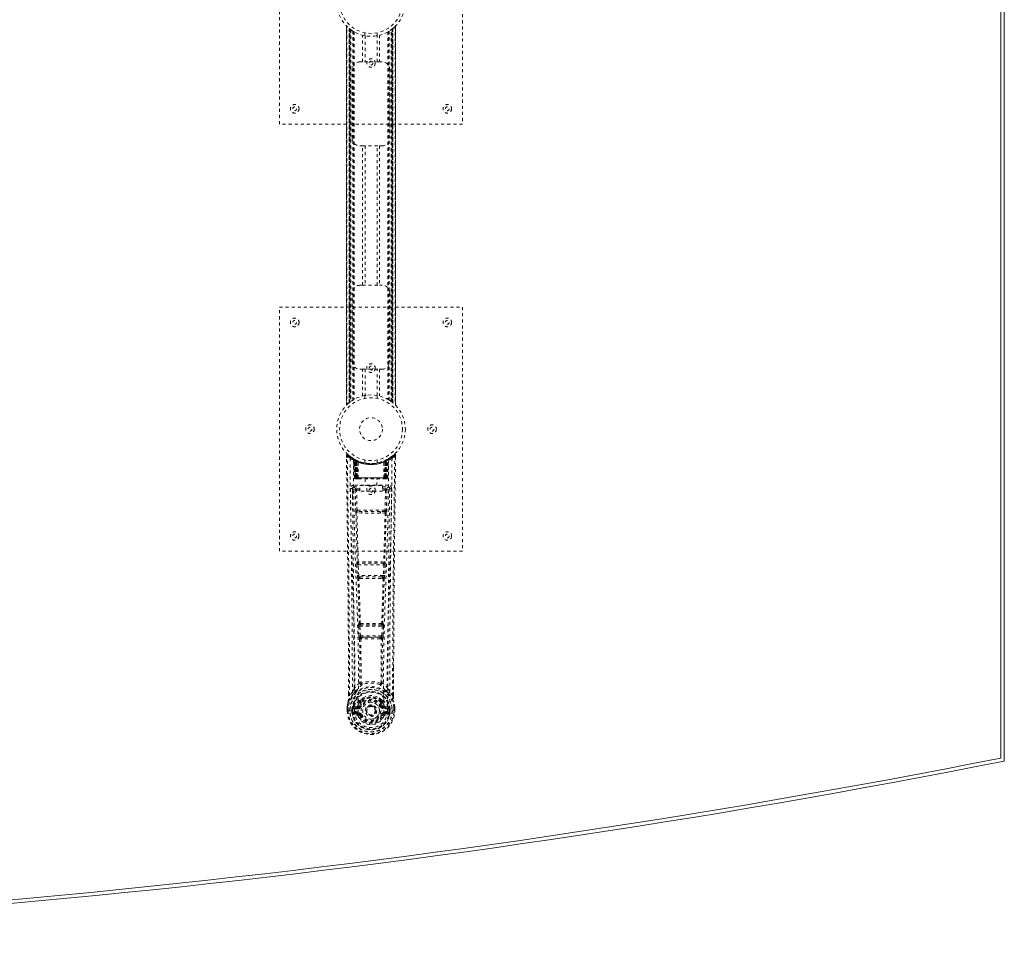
# Model space of a CAD drawing. Header units: inches. Extents: x 6 to 125, y 33 to 81.
# Tile 5 of 6: x 93 to 125, y 33 to 64. Entities that reach past the tile are written whole.
import ezdxf

# ---------------------------------------------------------------- set-up
doc = ezdxf.new("R2010")
doc.units = ezdxf.units.IN
doc.header["$MEASUREMENT"] = 0
doc.linetypes.add('SLD-Dashed', pattern=[0.075, 0.05, -0.025])
doc.linetypes.add('SLD-Solid', pattern=[0])

msp = doc.modelspace()

# ---------------------------------------------------------------- linework, layer by layer
at = {"color": 7, "linetype": 'SLD-Solid', "lineweight": 15}
for p, q in [((125.179, 39.359), (125.179, 74.915)), ((125.179, 74.915), (125.179, 39.359)), ((125.297, 75.012), (125.297, 39.262))]:
    msp.add_line(p, q, dxfattribs=at)
at = {"color": 7, "linetype": 'SLD-Dashed', "lineweight": 0}
for p, q in [((101.547, 60.137), (101.547, 68.137)), ((107.547, 68.137), (107.547, 60.137)), ((103.742, 63.353), (103.742, 50.922)), ((103.742, 50.923), (103.742, 63.351)), ((103.742, 63.351), (103.743, 63.351)), ((103.742, 63.351), (103.742, 50.924)), ((103.754, 50.935), (103.754, 63.339)), ((103.837, 63.265), (103.832, 63.269)), ((103.832, 51.006), (103.832, 63.269)), ((103.832, 63.269), (103.832, 51.006)), ((103.837, 63.265), (103.837, 51.01)), ((103.838, 63.264), (103.838, 51.011)), ((103.877, 63.234), (103.841, 63.262)), ((103.841, 51.013), (103.841, 63.262)), ((103.841, 63.261), (103.841, 51.013)), ((103.853, 51.022), (103.853, 63.252)), ((103.857, 51.025), (103.857, 63.249)), ((103.859, 63.247), (103.859, 51.027)), ((103.861, 63.246), (103.861, 51.029)), ((105.248, 63.257), (105.231, 63.244)), ((105.234, 51.029), (105.234, 63.246)), ((105.236, 51.027), (105.236, 63.247)), ((105.238, 63.249), (105.239, 63.25)), ((105.238, 63.249), (105.238, 51.025)), ((105.239, 63.25), (105.239, 51.025)), ((105.248, 51.017), (105.248, 63.257)), ((105.252, 63.26), (105.258, 63.265)), ((105.254, 63.262), (105.254, 51.013)), ((105.254, 51.013), (105.254, 63.261)), ((105.262, 63.269), (105.258, 63.265)), ((105.258, 51.01), (105.258, 63.265)), ((105.262, 63.269), (105.262, 51.006)), ((105.262, 51.006), (105.262, 63.269)), ((105.34, 63.339), (105.34, 50.935)), ((105.352, 50.922), (105.352, 63.352)), ((105.352, 63.351), (105.352, 50.923)), ((105.353, 50.924), (105.353, 63.351)), ((103.883, 63.229), (103.883, 51.045)), ((103.949, 63.185), (103.944, 63.188)), ((103.949, 63.185), (103.949, 51.09)), ((103.974, 63.169), (103.974, 51.105)), ((103.992, 63.159), (103.992, 51.116)), ((104.266, 62.172), (104.266, 63.048)), ((104.347, 63.126), (104.347, 63.03)), ((104.35, 63.03), (104.35, 62.172)), ((104.745, 62.172), (104.745, 63.03)), ((104.747, 63.03), (104.747, 63.126)), ((104.829, 63.048), (104.829, 62.172)), ((105.103, 63.159), (105.103, 51.116)), ((105.12, 63.169), (105.12, 51.105)), ((105.146, 63.185), (105.146, 51.09)), ((105.203, 51.051), (105.203, 63.223)), ((104.182, 62.172), (104.266, 62.172)), ((104.829, 62.172), (104.266, 62.172)), ((104.829, 62.172), (104.912, 62.172)), ((103.932, 59.672), (103.932, 61.922)), ((105.162, 61.922), (105.162, 59.672)), ((107.547, 60.137), (101.547, 60.137)), ((104.266, 59.422), (104.182, 59.422)), ((104.266, 54.852), (104.266, 59.422)), ((104.266, 59.422), (104.829, 59.422)), ((104.35, 59.422), (104.35, 54.852)), ((104.745, 54.852), (104.745, 59.422)), ((104.829, 59.422), (104.829, 54.852)), ((104.912, 59.422), (104.829, 59.422)), ((104.182, 54.852), (104.266, 54.852)), ((104.266, 54.852), (104.829, 54.852)), ((104.829, 54.852), (104.912, 54.852)), ((103.932, 52.352), (103.932, 54.602)), ((105.162, 54.602), (105.162, 52.352)), ((101.547, 46.137), (101.547, 54.137)), ((101.547, 54.137), (107.547, 54.137)), ((107.547, 54.137), (107.547, 46.137)), ((104.266, 52.102), (104.182, 52.102)), ((104.266, 51.226), (104.266, 52.102)), ((104.266, 52.102), (104.829, 52.102)), ((104.35, 52.102), (104.35, 51.245)), ((104.745, 51.245), (104.745, 52.102)), ((104.829, 52.102), (104.829, 51.226)), ((104.912, 52.102), (104.829, 52.102)), ((103.832, 51.006), (103.837, 51.01)), ((103.843, 51.014), (103.837, 51.01)), ((103.837, 51.009), (103.843, 51.014)), ((103.857, 51.025), (103.855, 51.024)), ((104.347, 51.245), (104.347, 51.148)), ((104.747, 51.148), (104.747, 51.245)), ((105.146, 51.09), (105.15, 51.087)), ((105.218, 51.041), (105.254, 51.013)), ((105.352, 50.923), (105.352, 50.924)), ((103.741, 49.278), (103.742, 49.211)), ((103.771, 49.279), (103.791, 49.301)), ((103.832, 49.266), (103.79, 49.3)), ((103.979, 49.163), (103.966, 49.171)), ((103.985, 49.159), (103.972, 49.167)), ((103.994, 49.138), (103.98, 49.146)), ((104.002, 48.541), (103.98, 49.146)), ((104.015, 48.541), (103.994, 49.138)), ((104.032, 49.135), (103.997, 49.153)), ((104.013, 49.131), (104.036, 48.537)), ((104.081, 49.092), (104.013, 49.128)), ((104.033, 48.541), (104.013, 49.128)), ((104.026, 49.137), (104.053, 49.124)), ((104.04, 49.098), (104.053, 49.124)), ((104.04, 49.098), (104.041, 48.541)), ((104.048, 49.094), (104.04, 49.098)), ((104.048, 49.094), (104.06, 49.12)), ((104.048, 48.541), (104.048, 49.094)), ((104.064, 49.118), (104.049, 49.126)), ((104.053, 49.124), (104.06, 49.12)), ((104.054, 49.092), (104.066, 49.118)), ((104.054, 48.541), (104.054, 49.092)), ((104.054, 49.092), (104.061, 49.088)), ((104.061, 49.088), (104.073, 49.114)), ((104.061, 49.088), (104.061, 48.541)), ((104.065, 49.118), (104.064, 49.118)), ((104.072, 49.083), (104.084, 49.109)), ((104.072, 49.083), (104.072, 48.541)), ((104.079, 49.08), (104.072, 49.083)), ((104.079, 49.08), (104.09, 49.106)), ((104.079, 48.541), (104.079, 49.08)), ((104.081, 49.092), (104.082, 49.092)), ((104.1, 48.541), (104.081, 49.092)), ((104.082, 49.092), (104.101, 48.541)), ((104.084, 49.109), (104.09, 49.106)), ((104.131, 48.541), (104.127, 49.063)), ((104.347, 49.126), (104.347, 49.03)), ((104.747, 49.03), (104.747, 49.126)), ((104.963, 48.541), (104.968, 49.063)), ((104.994, 48.541), (105.013, 49.092)), ((105.014, 49.092), (104.994, 48.541)), ((105.004, 49.106), (105.011, 49.109)), ((105.004, 49.106), (105.016, 49.08)), ((105.011, 49.109), (105.023, 49.083)), ((105.013, 49.092), (105.014, 49.092)), ((105.082, 49.128), (105.014, 49.092)), ((105.023, 49.083), (105.016, 49.08)), ((105.016, 49.08), (105.016, 48.541)), ((105.03, 49.118), (105.022, 49.115)), ((105.022, 49.114), (105.034, 49.088)), ((105.022, 48.541), (105.023, 49.083)), ((105.037, 49.122), (105.029, 49.118)), ((105.029, 49.118), (105.041, 49.092)), ((105.031, 49.118), (105.03, 49.118)), ((105.097, 49.153), (105.031, 49.118)), ((105.034, 49.088), (105.041, 49.092)), ((105.034, 48.541), (105.034, 49.088)), ((105.035, 49.12), (105.042, 49.124)), ((105.035, 49.12), (105.047, 49.094)), ((105.041, 49.092), (105.041, 48.541)), ((105.042, 49.124), (105.051, 49.128)), ((105.042, 49.124), (105.054, 49.098)), ((105.054, 49.098), (105.047, 49.094)), ((105.047, 49.094), (105.047, 48.541)), ((105.054, 48.541), (105.054, 49.098)), ((105.059, 48.537), (105.082, 49.131)), ((105.062, 48.541), (105.082, 49.128)), ((105.08, 48.541), (105.101, 49.138)), ((105.093, 48.541), (105.114, 49.146)), ((105.114, 49.146), (105.101, 49.138)), ((105.129, 49.171), (105.116, 49.163)), ((105.305, 49.3), (105.263, 49.266)), ((105.354, 49.278), (105.324, 49.279)), ((105.352, 49.215), (105.352, 49.278)), ((105.353, 49.211), (105.354, 49.278)), ((105.353, 49.211), (105.354, 49.278)), ((104.002, 48.541), (104.015, 48.541)), ((104.041, 48.541), (104.002, 48.541)), ((104.015, 48.541), (104.054, 48.541)), ((104.033, 48.541), (104.1, 48.541)), ((104.041, 48.541), (104.048, 48.541)), ((104.041, 48.512), (104.048, 48.512)), ((104.045, 48.512), (104.055, 48.512)), ((105.047, 48.541), (104.048, 48.541)), ((104.061, 48.541), (104.054, 48.541)), ((104.055, 48.512), (104.061, 48.512)), ((104.061, 48.541), (105.034, 48.541)), ((104.063, 48.512), (104.117, 48.512)), ((104.072, 48.541), (104.079, 48.541)), ((104.073, 48.512), (104.079, 48.512)), ((105.016, 48.541), (104.079, 48.541)), ((104.117, 48.512), (104.079, 48.512)), ((104.101, 48.541), (104.1, 48.541)), ((104.101, 48.541), (104.131, 48.541)), ((104.131, 48.541), (104.963, 48.541)), ((104.131, 48.512), (104.139, 48.512)), ((104.139, 48.512), (104.956, 48.512)), ((104.352, 48.512), (104.352, 48.29)), ((104.742, 48.29), (104.742, 48.512)), ((104.956, 48.512), (104.964, 48.512)), ((104.963, 48.541), (104.994, 48.541)), ((104.978, 48.512), (105.032, 48.512)), ((105.016, 48.512), (104.978, 48.512)), ((104.994, 48.541), (104.994, 48.541)), ((104.994, 48.541), (105.062, 48.541)), ((105.016, 48.541), (105.022, 48.541)), ((105.016, 48.512), (105.022, 48.512)), ((105.041, 48.541), (105.034, 48.541)), ((105.034, 48.512), (105.04, 48.512)), ((105.04, 48.512), (105.05, 48.512)), ((105.041, 48.541), (105.08, 48.541)), ((105.046, 48.512), (105.054, 48.512)), ((105.047, 48.541), (105.054, 48.541)), ((105.093, 48.541), (105.054, 48.541)), ((105.08, 48.541), (105.093, 48.541)), ((103.936, 48.205), (103.935, 48.197)), ((103.935, 48.194), (103.938, 47.907)), ((103.98, 48.303), (103.98, 48.243)), ((105.115, 48.303), (103.98, 48.303)), ((103.98, 48.243), (104.177, 48.243)), ((104.029, 48.14), (104.044, 47.478)), ((104.073, 48.186), (104.073, 48.141)), ((104.177, 48.186), (104.073, 48.186)), ((104.089, 47.48), (104.073, 48.141)), ((104.177, 48.141), (104.073, 48.141)), ((104.177, 48.11), (104.177, 48.29)), ((104.177, 48.29), (104.927, 48.29)), ((104.927, 48.11), (104.177, 48.11)), ((104.927, 48.29), (104.927, 48.11)), ((104.927, 48.243), (105.115, 48.243)), ((105.021, 48.186), (104.927, 48.186)), ((105.021, 48.141), (104.927, 48.141)), ((105.021, 48.141), (105.006, 47.48)), ((105.021, 48.186), (105.021, 48.141)), ((105.066, 48.14), (105.051, 47.478)), ((105.115, 48.243), (105.115, 48.303)), ((105.156, 47.907), (105.16, 48.194)), ((105.16, 48.197), (105.159, 48.205)), ((105.006, 47.48), (104.089, 47.48)), ((104.25, 47.437), (104.097, 47.439)), ((104.845, 47.437), (104.25, 47.437)), ((104.998, 47.439), (104.845, 47.437)), ((104.243, 47.388), (104.086, 47.394)), ((105.009, 47.394), (104.852, 47.388)), ((107.547, 46.137), (101.547, 46.137)), ((104.082, 45.695), (104.099, 45.342)), ((104.097, 45.788), (104.089, 45.785)), ((104.127, 45.697), (104.968, 45.697)), ((104.144, 45.344), (104.127, 45.697)), ((104.133, 45.742), (104.141, 45.745)), ((104.962, 45.742), (104.133, 45.742)), ((104.968, 45.697), (104.951, 45.344)), ((104.954, 45.745), (104.962, 45.742)), ((105.013, 45.695), (104.995, 45.342)), ((105.006, 45.785), (104.998, 45.788)), ((104.951, 45.344), (104.144, 45.344)), ((104.149, 45.249), (104.181, 45.248)), ((104.191, 45.299), (104.159, 45.3)), ((104.191, 45.299), (104.904, 45.299)), ((104.904, 45.299), (104.936, 45.3)), ((104.913, 45.248), (104.946, 45.249)), ((104.137, 43.677), (104.154, 43.36)), ((104.161, 43.771), (104.146, 43.767)), ((104.182, 43.679), (104.913, 43.679)), ((104.198, 43.362), (104.182, 43.679)), ((104.191, 43.724), (104.205, 43.729)), ((104.904, 43.724), (104.191, 43.724)), ((104.89, 43.729), (104.904, 43.724)), ((104.913, 43.679), (104.897, 43.362)), ((104.934, 43.771), (104.948, 43.767)), ((104.958, 43.677), (104.941, 43.36)), ((104.897, 43.362), (104.198, 43.362)), ((104.208, 43.264), (104.248, 43.263)), ((104.256, 43.317), (104.217, 43.317)), ((104.256, 43.317), (104.839, 43.317)), ((104.878, 43.317), (104.839, 43.317)), ((104.847, 43.263), (104.887, 43.264)), ((105.284, 42.329), (105.283, 41.405)), ((105.285, 41.404), (105.288, 42.329)), ((104.22, 41.824), (104.22, 41.824)), ((104.875, 41.824), (104.875, 41.824)), ((103.81, 41.404), (103.81, 41.458)), ((103.811, 41.459), (103.811, 41.405)), ((103.936, 41.522), (103.84, 41.406)), ((105.255, 41.406), (105.159, 41.522)), ((103.768, 41.024), (103.768, 41.02)), ((103.768, 40.903), (103.768, 41.02)), ((103.769, 41.02), (103.769, 40.903)), ((103.797, 41.02), (103.797, 40.906)), ((103.948, 40.976), (103.919, 40.977)), ((103.919, 40.977), (103.919, 40.977)), ((103.919, 40.906), (103.919, 40.977)), ((103.948, 40.976), (103.949, 40.906)), ((103.949, 40.976), (103.954, 40.995)), ((103.954, 40.995), (103.954, 40.985)), ((103.954, 40.985), (103.954, 40.906)), ((103.964, 41.026), (103.96, 41.022)), ((103.964, 41.026), (103.975, 41.037)), ((104.089, 41.058), (103.975, 41.037)), ((103.975, 41.037), (103.975, 41.038)), ((103.975, 41.037), (103.975, 41.037)), ((103.989, 41.004), (104.119, 41.029)), ((103.989, 41.004), (103.989, 40.974)), ((104.119, 41.004), (103.989, 41.004)), ((104.119, 40.974), (103.989, 40.974)), ((104.119, 41.029), (104.119, 41.004)), ((104.119, 40.974), (104.119, 41.004)), ((104.174, 41.07), (104.201, 41.059)), ((104.179, 41.219), (104.179, 41.201)), ((104.187, 41.248), (104.198, 41.265)), ((104.203, 41.214), (104.202, 41.195)), ((104.892, 41.195), (104.892, 41.214)), ((104.894, 41.059), (104.921, 41.07)), ((104.896, 41.265), (104.908, 41.248)), ((104.916, 41.219), (104.916, 41.201)), ((104.976, 41.029), (105.106, 41.004)), ((104.976, 41.029), (104.976, 41.004)), ((105.106, 41.004), (104.976, 41.004)), ((104.976, 40.974), (104.976, 41.004)), ((105.106, 40.974), (104.976, 40.974)), ((105.12, 41.037), (105.005, 41.058)), ((105.106, 40.974), (105.106, 41.004)), ((105.12, 41.037), (105.13, 41.027)), ((105.131, 41.026), (105.13, 41.027)), ((105.131, 41.026), (105.13, 41.027)), ((105.134, 41.022), (105.131, 41.026)), ((105.141, 40.995), (105.141, 40.985)), ((105.146, 40.976), (105.141, 40.995)), ((105.141, 40.985), (105.141, 40.906)), ((105.176, 40.977), (105.146, 40.976)), ((105.146, 40.906), (105.146, 40.976)), ((105.176, 40.977), (105.176, 40.906)), ((105.176, 40.977), (105.176, 40.977)), ((105.297, 40.906), (105.297, 41.02)), ((105.326, 40.903), (105.326, 41.02)), ((105.327, 41.02), (105.327, 41.024)), ((105.327, 40.903), (105.327, 41.02)), ((103.768, 40.903), (103.772, 40.903)), ((103.772, 40.903), (103.825, 40.904)), ((103.825, 40.904), (103.848, 40.904)), ((103.848, 40.904), (104.006, 40.904)), ((103.919, 40.906), (103.949, 40.906)), ((103.919, 40.906), (103.919, 40.906)), ((103.954, 40.906), (103.949, 40.906)), ((103.972, 40.786), (104.091, 40.762)), ((104.002, 40.852), (104.002, 40.822)), ((104.002, 40.852), (104.119, 40.852)), ((104.119, 40.802), (104.002, 40.822)), ((104.002, 40.822), (104.119, 40.822)), ((104.119, 40.852), (104.119, 40.822)), ((104.119, 40.802), (104.119, 40.822)), ((104.124, 40.867), (104.124, 40.869)), ((104.178, 40.758), (104.175, 40.766)), ((104.201, 40.768), (104.178, 40.758)), ((104.391, 40.913), (104.392, 40.929)), ((104.391, 40.905), (104.391, 40.913)), ((104.916, 40.758), (104.894, 40.768)), ((104.916, 40.758), (104.971, 40.735)), ((104.971, 40.869), (104.971, 40.867)), ((104.976, 40.852), (104.976, 40.822)), ((104.976, 40.852), (105.093, 40.852)), ((105.093, 40.822), (104.976, 40.802)), ((104.976, 40.802), (104.976, 40.822)), ((104.976, 40.822), (105.093, 40.822)), ((105.004, 40.762), (105.123, 40.786)), ((105.089, 40.904), (105.247, 40.904)), ((105.093, 40.822), (105.093, 40.852)), ((105.141, 40.906), (105.146, 40.906)), ((105.247, 40.904), (105.27, 40.904)), ((105.27, 40.904), (105.323, 40.903)), ((105.323, 40.903), (105.327, 40.903))]:
    msp.add_line(p, q, dxfattribs=at)
at = {"color": 7, "linetype": 'SLD-Dashed', "lineweight": 0, "flags": 128}
for points in [[(103.853, 63.252), (103.842, 63.261), (103.837, 63.265)], [(105.243, 63.253), (105.242, 63.252), (105.239, 63.25)], [(104.354, 63.029), (104.351, 63.029), (104.35, 63.03)], [(104.745, 63.03), (104.734, 63.028), (104.727, 63.027)], [(104.35, 51.245), (104.361, 51.247), (104.386, 51.25)], [(104.741, 51.245), (104.743, 51.245), (104.745, 51.245)], [(103.789, 49.299), (103.782, 49.302), (103.774, 49.305), (103.766, 49.305), (103.758, 49.304), (103.751, 49.3), (103.746, 49.295), (103.742, 49.288), (103.741, 49.281)], [(103.741, 49.278), (103.741, 49.278), (103.743, 49.278), (103.75, 49.279), (103.759, 49.279), (103.765, 49.279), (103.771, 49.279)], [(103.81, 41.458), (103.802, 44.028), (103.774, 46.653), (103.741, 49.278)], [(103.84, 41.406), (103.838, 42.87), (103.829, 44.344), (103.815, 45.791), (103.812, 46.038), (103.809, 46.296), (103.806, 46.512), (103.803, 46.741), (103.8, 46.991), (103.797, 47.262), (103.794, 47.48), (103.79, 47.743), (103.786, 48.066), (103.784, 48.277), (103.78, 48.535), (103.777, 48.797), (103.774, 49.045), (103.771, 49.279)], [(103.86, 49.185), (103.867, 48.138), (103.886, 47.093), (103.916, 46.051), (103.951, 45.013), (103.985, 43.979), (104.01, 42.949), (104.019, 41.924), (104.006, 40.904)], [(103.996, 49.154), (103.957, 49.177), (103.908, 49.209)], [(103.969, 49.129), (103.977, 48.084), (103.999, 47.041), (104.03, 46.002), (104.068, 44.966), (104.104, 43.935), (104.13, 42.908), (104.138, 41.886), (104.124, 40.869)], [(103.974, 49.164), (103.981, 49.153), (103.985, 49.139)], [(104.011, 49.136), (104.012, 49.13), (104.012, 49.128)], [(105.126, 49.129), (105.117, 48.085), (105.096, 47.042), (105.064, 46.002), (105.027, 44.967), (104.991, 43.935), (104.964, 42.909), (104.956, 41.887), (104.971, 40.869)], [(105.235, 49.185), (105.228, 48.138), (105.208, 47.093), (105.179, 46.051), (105.144, 45.013), (105.11, 43.979), (105.084, 42.949), (105.076, 41.924), (105.088, 40.904)], [(105.187, 49.21), (105.138, 49.177), (105.093, 49.151)], [(105.255, 41.406), (105.257, 42.872), (105.266, 44.344), (105.28, 45.791), (105.283, 46.012), (105.285, 46.242), (105.288, 46.445), (105.29, 46.644), (105.293, 46.859), (105.295, 47.009), (105.297, 47.166), (105.299, 47.323), (105.3, 47.44), (105.302, 47.58), (105.304, 47.742), (105.309, 48.074), (105.311, 48.279), (105.314, 48.533), (105.318, 48.795), (105.321, 49.043), (105.324, 49.279)], [(105.304, 49.301), (105.271, 49.273), (105.263, 49.266)], [(105.288, 42.329), (105.293, 44.028), (105.32, 46.653), (105.353, 49.211)], [(105.351, 49.278), (105.349, 49.286), (105.346, 49.294), (105.341, 49.3), (105.334, 49.305), (105.327, 49.308), (105.32, 49.308), (105.312, 49.306), (105.306, 49.302)], [(104.072, 48.541), (104.064, 48.541), (104.057, 48.541), (104.05, 48.541), (104.044, 48.541), (104.039, 48.541), (104.035, 48.541), (104.033, 48.541), (104.033, 48.541)], [(104.033, 48.541), (104.034, 48.535), (104.035, 48.532)], [(104.063, 48.512), (104.063, 48.512), (104.064, 48.512)], [(105.062, 48.541), (105.061, 48.541), (105.059, 48.541), (105.056, 48.541), (105.051, 48.541), (105.045, 48.541), (105.038, 48.541), (105.03, 48.541), (105.022, 48.541)], [(103.875, 48.197), (103.876, 48.061), (103.879, 47.889), (103.881, 47.68), (103.885, 47.435), (103.888, 47.186), (103.891, 46.967), (103.893, 46.813), (103.895, 46.675), (103.896, 46.553), (103.898, 46.398), (103.9, 46.235), (103.902, 46.079), (103.912, 45.265), (103.921, 44.447), (103.929, 43.475), (103.934, 42.485), (103.936, 41.522)], [(103.935, 48.197), (103.959, 48.168), (104.029, 48.14)], [(104.073, 48.186), (104.004, 48.214), (103.98, 48.243)], [(104.073, 48.141), (104.057, 48.14), (104.043, 48.14), (104.033, 48.14), (104.029, 48.14)], [(105.115, 48.243), (105.091, 48.214), (105.021, 48.186)], [(105.066, 48.14), (105.061, 48.14), (105.051, 48.14), (105.037, 48.14), (105.021, 48.141)], [(105.066, 48.14), (105.136, 48.168), (105.16, 48.197)], [(105.159, 41.522), (105.159, 42.042), (105.161, 42.575), (105.164, 43.12), (105.167, 43.635), (105.171, 44.165), (105.177, 44.717), (105.182, 45.206), (105.185, 45.463), (105.188, 45.736), (105.192, 46.025), (105.196, 46.329), (105.199, 46.604), (105.202, 46.845), (105.205, 47.036), (105.208, 47.251), (105.211, 47.492), (105.214, 47.717), (105.216, 47.91), (105.218, 48.07), (105.22, 48.197)], [(104.089, 47.48), (104.074, 47.479), (104.059, 47.479), (104.049, 47.479), (104.044, 47.478)], [(104.845, 47.437), (104.547, 47.437), (104.25, 47.437)], [(105.051, 47.478), (105.046, 47.479), (105.036, 47.479), (105.021, 47.479), (105.006, 47.48)], [(104.053, 47.397), (104.072, 46.591), (104.097, 45.788)], [(104.131, 45.784), (104.106, 46.588), (104.086, 47.394)], [(104.852, 47.388), (104.547, 47.388), (104.243, 47.388)], [(105.009, 47.394), (104.989, 46.588), (104.964, 45.784)], [(105.042, 47.397), (105.022, 46.591), (104.998, 45.788)], [(104.127, 45.697), (104.112, 45.696), (104.097, 45.696), (104.087, 45.695), (104.082, 45.695)], [(105.013, 45.695), (105.008, 45.695), (104.998, 45.696), (104.983, 45.696), (104.968, 45.697)], [(104.144, 45.344), (104.129, 45.344), (104.114, 45.343), (104.104, 45.342), (104.099, 45.342)], [(104.099, 45.342), (104.102, 45.31), (104.102, 45.308)], [(104.114, 45.253), (104.139, 44.511), (104.161, 43.771)], [(104.196, 43.766), (104.174, 44.506), (104.149, 45.249)], [(104.946, 45.249), (104.921, 44.506), (104.898, 43.766)], [(104.98, 45.253), (104.956, 44.511), (104.934, 43.771)], [(104.995, 45.342), (104.991, 45.342), (104.981, 45.343), (104.966, 45.344), (104.951, 45.344)], [(104.995, 45.342), (104.993, 45.31), (104.993, 45.308)], [(104.182, 43.679), (104.167, 43.679), (104.153, 43.678), (104.142, 43.677), (104.137, 43.677)], [(104.182, 43.679), (104.181, 43.688), (104.181, 43.696), (104.181, 43.704), (104.182, 43.711), (104.186, 43.72), (104.191, 43.724)], [(104.904, 43.724), (104.909, 43.72), (104.912, 43.711), (104.913, 43.704), (104.914, 43.696), (104.914, 43.688), (104.913, 43.679)], [(104.958, 43.677), (104.953, 43.677), (104.942, 43.678), (104.928, 43.679), (104.913, 43.679)], [(104.198, 43.362), (104.183, 43.361), (104.169, 43.361), (104.159, 43.36), (104.154, 43.36)], [(104.172, 43.27), (104.183, 42.55), (104.184, 41.832)], [(104.208, 43.264), (104.219, 42.543), (104.22, 41.824)], [(104.847, 43.263), (104.547, 43.262), (104.248, 43.263)], [(104.839, 43.317), (104.547, 43.316), (104.256, 43.317)], [(104.875, 41.824), (104.876, 42.543), (104.887, 43.264)], [(104.878, 43.317), (104.879, 43.318), (104.881, 43.319), (104.884, 43.322), (104.89, 43.332), (104.894, 43.346), (104.897, 43.362)], [(104.941, 43.36), (104.936, 43.36), (104.926, 43.361), (104.912, 43.361), (104.897, 43.362)], [(104.922, 43.27), (104.912, 42.55), (104.911, 41.832)], [(104.182, 41.823), (104.081, 41.735), (103.995, 41.635)], [(104.182, 41.823), (104.184, 41.813), (104.188, 41.804), (104.195, 41.798), (104.202, 41.794), (104.21, 41.794), (104.218, 41.798), (104.225, 41.804), (104.23, 41.813)], [(104.865, 41.813), (104.87, 41.804), (104.877, 41.798), (104.885, 41.794), (104.893, 41.794), (104.9, 41.798), (104.906, 41.804), (104.911, 41.813), (104.913, 41.823)], [(105.1, 41.635), (105.013, 41.735), (104.913, 41.823)], [(103.978, 41.482), (103.877, 41.358), (103.798, 41.204)], [(103.84, 41.406), (103.834, 41.406), (103.828, 41.406), (103.822, 41.406), (103.817, 41.406), (103.813, 41.405), (103.811, 41.405), (103.81, 41.405), (103.81, 41.404)], [(104.088, 41.586), (104.083, 41.58), (104.073, 41.571)], [(104.33, 41.353), (104.273, 41.323), (104.198, 41.265)], [(104.896, 41.265), (104.822, 41.323), (104.765, 41.353)], [(105.021, 41.571), (105.012, 41.579), (105.007, 41.586)], [(105.117, 41.482), (105.217, 41.358), (105.296, 41.204)], [(105.285, 41.404), (105.285, 41.405), (105.284, 41.405), (105.282, 41.405), (105.278, 41.406), (105.273, 41.406), (105.267, 41.406), (105.261, 41.406), (105.255, 41.406)], [(103.768, 41.02), (103.767, 41.02), (103.769, 41.02), (103.771, 41.02), (103.775, 41.02), (103.779, 41.02), (103.785, 41.02), (103.791, 41.02), (103.797, 41.02)], [(103.798, 41.204), (103.781, 41.125), (103.768, 41.024)], [(103.768, 41.02), (103.781, 41.117), (103.797, 41.193)], [(103.768, 41.024), (103.769, 41.024), (103.771, 41.024), (103.774, 41.023), (103.777, 41.023), (103.782, 41.022), (103.787, 41.021), (103.792, 41.021), (103.797, 41.02)], [(103.798, 41.204), (103.797, 41.199), (103.797, 41.193)], [(103.948, 40.976), (103.949, 40.976), (103.949, 40.976)], [(103.989, 40.974), (103.97, 40.977), (103.954, 40.985)], [(104.117, 41.081), (104.103, 41.064), (104.089, 41.058)], [(104.179, 41.201), (104.146, 41.149), (104.117, 41.081)], [(104.231, 41.183), (104.201, 41.133), (104.174, 41.07)], [(104.228, 41.047), (104.223, 41.049), (104.218, 41.051), (104.213, 41.053), (104.209, 41.055), (104.206, 41.057), (104.203, 41.058), (104.201, 41.058), (104.201, 41.059)], [(104.921, 41.07), (104.894, 41.133), (104.864, 41.183)], [(104.866, 41.047), (104.872, 41.049), (104.877, 41.051), (104.881, 41.053), (104.886, 41.055), (104.889, 41.057), (104.892, 41.058), (104.893, 41.058), (104.894, 41.059)], [(104.916, 41.201), (104.948, 41.149), (104.978, 41.081)], [(104.978, 41.081), (104.992, 41.064), (105.005, 41.058)], [(105.141, 40.985), (105.124, 40.977), (105.106, 40.974)], [(105.146, 40.976), (105.146, 40.976), (105.146, 40.976)], [(105.298, 41.193), (105.298, 41.199), (105.296, 41.204)], [(105.327, 41.024), (105.315, 41.114), (105.296, 41.204)], [(105.327, 41.024), (105.326, 41.024), (105.324, 41.024), (105.321, 41.023), (105.317, 41.023), (105.313, 41.022), (105.308, 41.021), (105.303, 41.021), (105.297, 41.02)], [(105.297, 41.02), (105.304, 41.02), (105.31, 41.02), (105.315, 41.02), (105.32, 41.02), (105.324, 41.02), (105.326, 41.02), (105.327, 41.02), (105.327, 41.02)], [(105.327, 41.02), (105.314, 41.117), (105.298, 41.193)], [(103.797, 40.906), (103.791, 40.905), (103.785, 40.905), (103.779, 40.905), (103.775, 40.905), (103.771, 40.904), (103.769, 40.904), (103.767, 40.904), (103.768, 40.903)], [(103.959, 40.835), (103.979, 40.848), (104.002, 40.852)], [(104.971, 40.867), (104.965, 40.79), (104.942, 40.716), (104.903, 40.647), (104.849, 40.587), (104.784, 40.538), (104.71, 40.502), (104.63, 40.48), (104.547, 40.473), (104.465, 40.48), (104.385, 40.502), (104.311, 40.538), (104.246, 40.587), (104.192, 40.647), (104.153, 40.716), (104.13, 40.79), (104.124, 40.867)], [(104.228, 40.779), (104.223, 40.777), (104.218, 40.775), (104.213, 40.773), (104.209, 40.771), (104.206, 40.77), (104.203, 40.769), (104.201, 40.768), (104.201, 40.768)], [(104.866, 40.779), (104.872, 40.777), (104.877, 40.775), (104.881, 40.773), (104.886, 40.771), (104.889, 40.77), (104.892, 40.769), (104.893, 40.768), (104.894, 40.768)], [(104.926, 40.774), (104.92, 40.767), (104.916, 40.758)], [(104.976, 40.802), (104.939, 40.788), (104.926, 40.774)], [(105.093, 40.852), (105.116, 40.848), (105.136, 40.835)], [(105.327, 40.903), (105.327, 40.904), (105.326, 40.904), (105.324, 40.904), (105.32, 40.904), (105.315, 40.905), (105.31, 40.905), (105.304, 40.905), (105.297, 40.906)]]:
    msp.add_lwpolyline(points, dxfattribs=at)
at = {"color": 7, "linetype": 'SLD-Dashed', "lineweight": 0}
for centre, radius in [((104.547, 64.137), 1.125), ((104.547, 64.137), 1.03), ((104.547, 62.137), 0.141), ((104.547, 62.137), 0.0625), ((102.047, 60.637), 0.141), ((102.047, 60.637), 0.0625), ((107.047, 60.637), 0.141), ((107.047, 60.637), 0.0625), ((102.047, 53.637), 0.141), ((102.047, 53.637), 0.0625), ((107.047, 53.637), 0.141), ((107.047, 53.637), 0.0625), ((104.547, 52.137), 0.141), ((104.547, 52.137), 0.0625), ((104.547, 50.137), 1.125), ((104.547, 50.137), 1.03), ((104.547, 50.137), 0.375), ((102.547, 50.137), 0.141), ((102.547, 50.137), 0.0625), ((106.547, 50.137), 0.141), ((106.547, 50.137), 0.0625), ((104.547, 48.137), 0.141), ((104.547, 48.137), 0.0625), ((102.047, 46.637), 0.14), ((102.047, 46.637), 0.0625), ((107.047, 46.637), 0.141), ((107.047, 46.637), 0.0625), ((104.547, 40.913), 0.7), ((104.547, 40.913), 0.69), ((104.547, 40.913), 0.623), ((104.547, 40.913), 0.32), ((104.547, 40.913), 0.275), ((104.547, 40.913), 0.188), ((104.547, 40.913), 0.156), ((104.547, 40.913), 0.142), ((104.547, 40.913), 0.139), ((104.547, 40.913), 0.138)]:
    msp.add_circle(centre, radius, dxfattribs=at)
for centre, radius, start, end in [((104.612, 64.201), 1.215, 224.3406, 225.1479), ((104.569, 64.164), 1.16, 231.127, 232.3845), ((104.547, 64.137), 1.125, 232.2635, 239.3843), ((104.546, 64.139), 1.127, 305.6726, 307.9216), ((104.526, 64.165), 1.16, 307.6124, 308.8695), ((104.569, 64.113), 1.093, 307.6197, 315.7574), ((104.552, 64.132), 1.118, 308.758, 309.4665), ((104.547, 64.137), 1.124, 237.8633, 240.4246), ((104.548, 64.136), 1.124, 299.5752, 302.1369), ((104.182, 61.922), 0.25, 90, 180), ((104.912, 61.922), 0.25, 0, 90), ((104.182, 59.672), 0.25, 180, 270), ((104.912, 59.672), 0.25, 270, 0), ((104.182, 54.602), 0.25, 90, 180), ((104.912, 54.602), 0.25, 0, 90), ((104.182, 52.352), 0.25, 180, 270), ((104.912, 52.352), 0.25, 270, 0), ((104.525, 50.162), 1.091, 127.6133, 135.7633), ((104.555, 50.128), 1.137, 127.6014, 128.8839), ((104.548, 50.135), 1.127, 119.5784, 122.1335), ((104.548, 50.137), 1.125, 57.8639, 60.4243), ((104.547, 50.137), 1.125, 52.2642, 59.3829), ((104.525, 50.109), 1.161, 51.1323, 52.3888), ((104.542, 50.132), 1.132, 44.3084, 45.1753), ((103.771, 49.279), 0.03, 47.864, 180.7188), ((104.55, 50.182), 1.213, 228.1758, 235.3212), ((104.547, 50.137), 1.158, 227.8706, 312.1289), ((104.545, 50.134), 1.123, 227.9072, 235.3635), ((103.89, 49.185), 0.03, 55.9354, 179.8263), ((104.535, 50.376), 1.369, 240.4497, 245.5697), ((104.547, 50.136), 1.127, 235.3501, 240.491), ((103.95, 49.145), 0.03, 1.9936, 58.9489), ((104.547, 50.137), 1.127, 238.9599, 239.8429), ((103.931, 49.109), 0.0714, 31.6429, 58.927), ((104.01, 49.117), 0.0429, 114.1736, 163.0164), ((104.547, 50.169), 1.19, 240.8883, 299.1117), ((103.964, 49.137), 0.0299, 1.9106, 59.7254), ((104.55, 50.143), 1.134, 239.7537, 244.712), ((104.558, 50.159), 1.153, 239.9608, 244.0331), ((104.529, 49.761), 0.824, 228.269, 233.6268), ((104.547, 50.137), 1.127, 240.4889, 299.5111), ((104.526, 49.754), 0.814, 229.1484, 234.4927), ((103.983, 49.127), 0.0299, 1.806, 60.7767), ((104.553, 50.149), 1.14, 240.832, 245.7082), ((103.983, 49.127), 0.03, 16.9083, 61.2547), ((104.527, 49.749), 0.806, 230.3856, 235.6811), ((104.547, 50.136), 1.155, 244.3786, 295.6214), ((104.547, 50.136), 1.155, 245.0794, 294.9206), ((104.051, 49.092), 0.0297, 1.4797, 64.5227), ((104.052, 49.091), 0.0297, 1.4776, 64.5689), ((104.547, 50.136), 1.155, 246.0603, 293.9397), ((104.503, 49.688), 0.729, 234.7848, 238.9995), ((104.097, 49.08), 0.0346, 328.9893, 15.1464), ((104.547, 50.1), 1.12, 247.9468, 292.0532), ((104.997, 49.08), 0.0346, 164.8665, 211.0076), ((104.592, 49.687), 0.729, 301.0003, 305.218), ((104.549, 50.135), 1.125, 294.2588, 299.201), ((105.042, 49.091), 0.0297, 115.4304, 178.5159), ((105.043, 49.092), 0.0297, 115.4707, 178.5246), ((104.568, 49.749), 0.806, 304.3182, 309.613), ((104.57, 49.752), 0.811, 305.4953, 310.8613), ((105.098, 48.995), 0.138, 89.4177, 113.4587), ((104.566, 49.761), 0.824, 306.3712, 311.7308), ((105.112, 49.127), 0.0299, 119.2294, 178.1957), ((105.11, 49.129), 0.0273, 117.6591, 182.2909), ((104.558, 50.118), 1.106, 298.6379, 300.2597), ((105.131, 49.137), 0.0299, 120.2735, 178.0985), ((104.547, 50.137), 1.128, 299.5111, 304.6477), ((105.085, 49.117), 0.0429, 16.9725, 65.8319), ((105.144, 49.145), 0.03, 121.0444, 178.0212), ((104.56, 50.376), 1.369, 294.4296, 299.55), ((104.553, 50.13), 1.119, 304.6252, 312.0915), ((105.205, 49.185), 0.03, 0.1681, 124.0702), ((104.548, 50.179), 1.209, 304.6685, 311.8405), ((105.324, 49.279), 0.03, 359.2797, 132.1355), ((105.253, 49.235), 0.0831, 31.8504, 52.6046), ((104.032, 48.542), 0.03, 181.9942, 269.9952), ((104.062, 48.585), 0.0742, 215.9442, 253.265), ((104.045, 48.542), 0.03, 181.9688, 269.9712), ((104.059, 48.68), 0.166, 259.5925, 268.3497), ((104.063, 48.542), 0.03, 181.9302, 269.938), ((104.46, 48.534), 0.412, 179.0083, 183.0347), ((104.655, 48.535), 0.601, 179.4244, 181.9995), ((104.49, 48.534), 0.429, 179.0607, 182.9267), ((104.517, 48.534), 0.444, 179.0898, 182.8232), ((104.524, 48.534), 0.445, 179.0839, 182.8106), ((104.13, 48.542), 0.0299, 181.7963, 269.8152), ((104.131, 48.542), 0.0299, 181.8008, 269.8108), ((104.166, 48.535), 0.0354, 169.2882, 219.1904), ((104.927, 48.535), 0.0369, 321.8534, 9.668), ((104.964, 48.542), 0.0299, 270.1848, 358.2037), ((104.965, 48.542), 0.0299, 270.1873, 358.2011), ((104.574, 48.534), 0.443, 357.1738, 0.9224), ((104.577, 48.534), 0.446, 357.1813, 0.9056), ((105.027, 48.547), 0.0356, 262.0688, 350.2915), ((105.032, 48.542), 0.03, 270.0645, 358.0673), ((104.609, 48.534), 0.425, 357.0531, 0.9596), ((104.461, 48.535), 0.58, 357.9533, 0.6228), ((105.036, 48.677), 0.163, 271.6997, 280.6275), ((104.634, 48.534), 0.413, 356.9652, 0.9824), ((105.05, 48.542), 0.03, 270.0262, 358.0337), ((105.032, 48.585), 0.0742, 286.7372, 324.0536), ((105.063, 48.542), 0.03, 270.0048, 358.0058), ((103.98, 48.198), 0.105, 90.0048, 180.7382), ((103.911, 46.599), 1.598, 89.1339, 91.2852), ((-395.517, 40.317), 499.514, 0.15116, 0.90394), ((103.978, 48.2), 0.0423, 88.0329, 173.4365), ((104.074, 48.141), 0.0451, 90.4321, 180.9009), ((105.021, 48.141), 0.0451, 359.0386, 89.5667), ((604.669, 40.316), 499.571, 179.09608, 179.84877), ((105.115, 48.198), 0.105, 359.2618, 89.9965), ((105.117, 48.2), 0.0423, 6.5704, 91.9633), ((105.184, 46.595), 1.603, 88.719, 90.8642), ((104.445, 47.479), 0.401, 180.0761, 191.8385), ((104.098, 47.393), 0.0456, 91.7532, 175.829), ((104.195, 47.391), 0.109, 154.2097, 178.3447), ((104.194, 47.479), 0.105, 179.6346, 202.4724), ((104.331, 47.4), 0.0888, 155.6059, 187.639), ((104.764, 47.4), 0.0889, 352.3724, 24.3881), ((104.901, 47.479), 0.105, 337.5233, 0.3698), ((104.898, 47.391), 0.111, 1.7839, 25.6566), ((104.996, 47.393), 0.0456, 4.171, 88.2468), ((104.649, 47.479), 0.401, 348.1458, 359.9232), ((104.079, 47.535), 0.141, 259.4724, 273.0508), ((105.016, 47.533), 0.139, 266.8585, 280.6138), ((104.289, 45.725), 0.209, 163.5104, 188.4099), ((104.134, 45.787), 0.0451, 182.9196, 269.4068), ((104.142, 45.79), 0.0451, 182.9875, 269.3796), ((104.123, 45.875), 0.091, 253.0057, 274.8373), ((104.181, 45.712), 0.0563, 148.2387, 195.7341), ((104.547, 9.15), 36.637, 89.3487, 90.6512), ((104.186, 45.778), 0.055, 173.1569, 216.3321), ((104.547, 12.933), 32.815, 89.2909, 90.7091), ((104.953, 45.79), 0.0451, 270.6219, 357.0081), ((104.91, 45.778), 0.0546, 323.5183, 6.9863), ((104.961, 45.787), 0.0451, 270.5945, 357.0821), ((104.914, 45.712), 0.0564, 344.2682, 31.7532), ((104.971, 45.875), 0.0909, 265.1477, 287.0232), ((104.806, 45.725), 0.209, 351.5864, 16.4906), ((104.238, 45.31), 0.136, 180.7183, 204.7115), ((104.16, 45.254), 0.0456, 91.255, 181.8219), ((104.141, 45.332), 0.0837, 251.1192, 275.2104), ((104.212, 45.342), 0.068, 178.3634, 218.9028), ((104.235, 45.259), 0.0868, 151.6283, 186.5679), ((104.262, 45.26), 0.0814, 151.3102, 188.7539), ((104.547, 78.028), 32.782, 269.3605, 270.6395), ((104.547, 78.653), 33.356, 269.387, 270.613), ((104.833, 45.26), 0.0814, 351.2551, 28.6812), ((104.883, 45.342), 0.068, 321.0985, 1.6399), ((104.936, 45.257), 0.0425, 40.4667, 90.3998), ((104.859, 45.258), 0.0869, 353.4626, 28.342), ((104.953, 45.333), 0.0843, 264.8717, 288.7961), ((104.936, 45.254), 0.0448, 357.9401, 42.8991), ((104.857, 45.31), 0.136, 335.3332, 359.247), ((104.298, 43.706), 0.163, 158.1323, 190.2152), ((104.191, 43.769), 0.0451, 183.2315, 269.1367), ((104.206, 43.774), 0.0451, 183.3926, 269.1029), ((104.19, 43.84), 0.075, 247.0708, 274.8942), ((104.547, 6.393), 37.374, 89.4617, 90.5382), ((104.254, 43.76), 0.0578, 174.2238, 212.344), ((104.547, 11.146), 32.585, 89.3979, 90.6021), ((104.889, 43.774), 0.0451, 270.9025, 356.602), ((104.841, 43.76), 0.0574, 327.5087, 5.9234), ((104.905, 43.84), 0.0749, 265.0961, 292.9459), ((104.903, 43.769), 0.0451, 270.8601, 356.7747), ((104.797, 43.706), 0.163, 349.7745, 21.8781), ((104.334, 43.351), 0.181, 177.2159, 206.4684), ((104.218, 43.272), 0.0457, 91.8546, 181.7263), ((104.202, 43.337), 0.073, 245.7448, 274.5987), ((104.255, 43.36), 0.0575, 177.8234, 227.5872), ((104.311, 43.275), 0.104, 155.9644, 186.143), ((104.348, 43.277), 0.101, 156.5312, 187.7629), ((104.747, 43.277), 0.101, 352.2326, 23.4786), ((104.877, 43.272), 0.0457, 358.2709, 88.1452), ((104.784, 43.275), 0.104, 353.8671, 24.0255), ((104.892, 43.337), 0.0735, 265.5069, 294.1547), ((104.76, 43.351), 0.181, 333.5335, 2.7762), ((104.547, 40.913), 0.787, 8.0937, 171.9063), ((104.547, 40.913), 0.758, 8.0936, 171.9064), ((99.203, 44.073), 5.377, 331.6699, 333.0299), ((104.056, 41.637), 0.0608, 182.5716, 302.0034), ((104.82, 41.074), 0.893, 128.852, 145.0102), ((104.171, 41.831), 0.0133, 326.0911, 3.2934), ((104.242, 41.827), 0.0608, 184.0475, 286.2244), ((104.217, 41.894), 0.0708, 242.7161, 272.721), ((104.233, 41.825), 0.0128, 186.6369, 257.6657), ((104.547, 40.9), 0.966, 70.8187, 109.1817), ((104.302, 41.83), 0.0738, 193.2381, 235.0251), ((104.547, 40.975), 0.844, 70.0597, 109.9403), ((104.852, 41.827), 0.0608, 253.7758, 355.954), ((104.793, 41.83), 0.0738, 304.9806, 346.7561), ((104.275, 41.074), 0.893, 34.9883, 51.1488), ((104.862, 41.825), 0.0128, 282.3515, 353.3473), ((104.878, 41.895), 0.0709, 267.2938, 297.2762), ((104.924, 41.831), 0.0133, 176.7941, 213.9302), ((105.039, 41.637), 0.0608, 238.0006, 357.4268), ((109.868, 44.061), 5.35, 206.9676, 208.3345), ((102.623, 41.375), 1.188, 351.2127, 1.4268), ((100.327, 42.022), 3.566, 346.7463, 350.0572), ((104.547, 40.913), 0.632, 5.8275, 174.1725), ((104.27, 41.84), 0.462, 223.6684, 230.8186), ((104.547, 40.913), 0.602, 6.0327, 173.9673), ((105.53, 39.903), 2.214, 131.1337, 134.4911), ((104.547, 40.901), 0.453, 40.4514, 139.5486), ((104.547, 40.873), 0.494, 47.4882, 132.5118), ((104.547, 40.92), 0.411, 39.7059, 140.2941), ((104.547, 40.933), 0.473, 62.6132, 117.3868), ((103.565, 39.903), 2.214, 45.5079, 48.8659), ((104.825, 41.84), 0.461, 309.1751, 316.3311), ((108.77, 42.022), 3.568, 189.943, 193.2519), ((106.471, 41.375), 1.187, 178.5706, 188.7912), ((104.069, 40.981), 0.116, 159.6291, 173.1065), ((103.988, 41.035), 0.0306, 205.4237, 270.9264), ((104.412, 40.822), 0.492, 115.7091, 155.4789), ((104.356, 40.815), 0.441, 113.5948, 149.7428), ((104.119, 41.059), 0.0299, 181.1819, 268.9419), ((104.147, 41.086), 0.031, 190.1798, 328.3466), ((104.113, 41.094), 0.0649, 274.9207, 338.6826), ((104.119, 41.093), 0.089, 270, 337.226), ((104.119, 41.093), 0.119, 269.9986, 337.227), ((104.224, 41.223), 0.0448, 146.2139, 184.9363), ((104.201, 41.26), 0.0459, 241.1839, 271.7088), ((104.209, 41.204), 0.0305, 185.7166, 315.446), ((104.201, 41.241), 0.0459, 241.1259, 271.7023), ((104.238, 41.269), 0.0396, 185.1866, 232.8671), ((104.547, 40.913), 0.376, 22.774, 157.226), ((104.229, 41.217), 0.0347, 219.3886, 272.7345), ((104.236, 41.213), 0.033, 131.6242, 178.1163), ((104.547, 40.913), 0.346, 22.7738, 157.2262), ((104.547, 40.913), 0.275, 90.0001, 269.9999), ((104.547, 40.913), 0.157, 65.2931, 110.0155), ((104.547, 40.913), 0.275, 270.0001, 89.9999), ((104.886, 41.204), 0.0305, 224.5501, 354.2856), ((104.865, 41.217), 0.0348, 267.2744, 320.5989), ((104.976, 41.093), 0.119, 202.773, 270.0014), ((104.857, 41.269), 0.0396, 307.1128, 354.8334), ((104.859, 41.213), 0.033, 1.8837, 48.3758), ((104.893, 41.26), 0.0459, 268.2894, 298.8205), ((104.894, 41.241), 0.0459, 268.3001, 298.8718), ((104.976, 41.093), 0.089, 202.774, 270), ((104.678, 40.817), 0.499, 24.8898, 63.9927), ((104.871, 41.223), 0.0449, 355.0886, 33.9348), ((104.739, 40.816), 0.441, 30.2267, 66.4269), ((104.948, 41.086), 0.031, 211.5701, 349.9034), ((104.982, 41.094), 0.0649, 201.3156, 265.0787), ((104.976, 41.059), 0.0299, 271.1008, 358.7754), ((105.107, 41.035), 0.0306, 269.0787, 334.5669), ((105.054, 40.988), 0.0865, 4.5856, 22.6693), ((105.297, 41.02), 0.03, 0.0028, 5.051), ((104.547, 40.913), 0.78, 180, 359.3038), ((104.547, 40.913), 0.78, 180.7166, 359.2834), ((104.547, 40.913), 0.75, 180.5684, 359.4316), ((104.547, 40.913), 0.629, 180.6527, 359.3473), ((104.547, 40.913), 0.599, 180.6527, 359.3473), ((104.547, 40.913), 0.593, 180.6711, 187.6091), ((104.163, 40.862), 0.206, 187.6623, 201.6592), ((104.001, 40.792), 0.0299, 88.0439, 192.1102), ((104.13, 41.101), 0.233, 238.0348, 268.5967), ((104.547, 40.898), 0.541, 179.3502, 0.6498), ((104.119, 40.772), 0.0301, 91.4272, 197.6489), ((104.082, 40.718), 0.0454, 22.4855, 78.689), ((104.119, 40.733), 0.119, 22.7734, 89.9993), ((104.119, 40.733), 0.089, 22.774, 90), ((104.113, 40.73), 0.0715, 29.6333, 85.2044), ((103.578, 42.113), 1.482, 291.6269, 293.9217), ((104.547, 40.913), 0.459, 202.774, 337.226), ((104.547, 40.913), 0.4, 202.774, 337.226), ((104.547, 40.913), 0.376, 202.774, 337.226), ((104.547, 40.913), 0.346, 202.7743, 337.2257), ((104.976, 40.733), 0.119, 90.0007, 157.2266), ((104.976, 40.733), 0.089, 90, 157.226), ((104.969, 41.091), 0.221, 270.3113, 302.5176), ((105.013, 40.718), 0.0453, 101.2446, 157.5848), ((104.975, 40.772), 0.0301, 342.3482, 88.5758), ((105.094, 40.792), 0.0299, 347.8939, 91.952), ((104.931, 40.862), 0.206, 338.3427, 352.3409), ((104.547, 40.913), 0.593, 352.3909, 359.3289), ((105.148, 39.795), 1.112, 88.583, 90.1103)]:
    msp.add_arc(centre, radius, start, end, dxfattribs=at)
at = {"color": 7, "linetype": 'SLD-Solid', "lineweight": 15}
for radius, start, end in [(306.773, 258.76873, 281.23127), (306.654, 258.78685, 281.21315), (306.654, 258.78685, 281.21315)]:
    msp.add_arc((65.547, 340.16), radius, start, end, dxfattribs=at)

doc.saveas('drawing.dxf')
